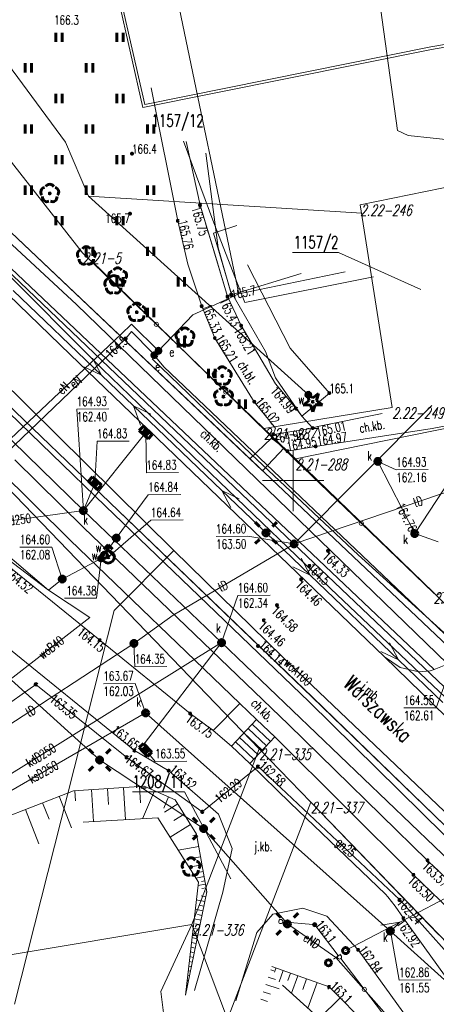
# Model space of a CAD drawing. Header units: metres. Extents: x 7582703 to 7587334, y 6019078 to 6022350.
# Tile 35 of 88: x 7584928 to 7584962, y 6020057 to 6020138. Entities that reach past the tile are written whole.
import ezdxf
from ezdxf.enums import TextEntityAlignment as Align

# ---------------------------------------------------------------- set-up
doc = ezdxf.new("R2010")
doc.units = ezdxf.units.M
doc.header["$MEASUREMENT"] = 0
doc.linetypes.add('EGDE', pattern=[0])
doc.layers.get('0').update_dxf_attribs({"color": 250, "linetype": 'CONTINUOUS', "lineweight": 100})
doc.layers.add('Dzialki', color=7, linetype='EGDE', lineweight=60)
doc.styles.get("Standard").update_dxf_attribs({"font": 'Simplex.SHX', "width": 0.75})

# ---------------------------------------------------------------- blocks, each defined once
blk = doc.blocks.new('1_OTRN')
at = {"linetype": 'Continuous'}
blk.add_circle((0, 0), 0.045, dxfattribs=at)
blk = doc.blocks.new('1_OTRS')
at = {"linetype": 'Continuous'}
blk.add_circle((0, 0), 0.045, dxfattribs=at)
blk = doc.blocks.new('1_OTZT')
at = {"linetype": 'Continuous'}
for p, q in [((-0.2625, -0.375), (-0.2625, 0.375)), ((0.2625, -0.375), (0.2625, 0.375))]:
    blk.add_line(p, q, dxfattribs=at)
blk = doc.blocks.new('1_OTZL')
at = {"linetype": 'Continuous'}
blk.add_circle((0, 0), 0.045, dxfattribs=at)
for centre, start, end in [((-0.357, 0.116), 102.14447, 221.86002), ((0, 0.375), 30.14012, 149.85988), ((0.357, 0.116), 318.13998, 77.85553), ((-0.22, -0.303), 174.14818, 293.85423), ((0.22, -0.303), 246.14577, 5.85182)]:
    blk.add_arc(centre, 0.375, start, end, dxfattribs=at)
blk = doc.blocks.new('1_OTZG')
at = {"linetype": 'Continuous'}
for p, q in [((-0.78225, -0.26495), (-0.3012, 0.09375)), ((-0.3012, 0.09375), (-0.4937, 0.6621)), ((-0.4937, 0.6621), (-0.0039, 0.31545)), ((-0.0039, 0.31545), (0.4771, 0.67415)), ((0.4771, 0.67415), (0.2988, 0.1012)), ((0.2988, 0.1012), (0.7886, -0.24545)), ((-0.18225, -0.2575), (-0.78225, -0.26495)), ((0.01025, -0.82585), (-0.18225, -0.2575)), ((0.1886, -0.2529), (0.01025, -0.82585)), ((0.7886, -0.24545), (0.1886, -0.2529))]:
    blk.add_line(p, q, dxfattribs=at)
blk.add_circle((0, 0), 0.045, dxfattribs=at)
blk = doc.blocks.new('4_SUEO_W')
at = {"linetype": 'Continuous'}
for p, q in [((-0.53035, 0.53035), (-0.8839, 0.8839)), ((0.53035, 0.53035), (0.8839, 0.8839)), ((-0.53035, -0.53035), (-0.8839, -0.8839)), ((0.53035, -0.53035), (0.8839, -0.8839))]:
    blk.add_line(p, q, dxfattribs=at)
blk.add_circle((0, 0), 0.025, dxfattribs=at)
blk = doc.blocks.new('4_SUPP')
at = {"linetype": 'Continuous'}
blk.add_circle((0, 0), 0.25, dxfattribs=at)
blk = doc.blocks.new('4_SUEU')
at = {"linetype": 'Continuous'}
for radius in [0.2, 0.175, 0.15, 0.125, 0.1, 0.075, 0.05, 0.025, 0.00715]:
    blk.add_circle((0, 0), radius, dxfattribs=at)
blk = doc.blocks.new('4_SUPS')
at = {"linetype": 'Continuous'}
blk.add_circle((0, 0), 0.0625, dxfattribs=at)
blk = doc.blocks.new('4_SUKK')
at = {"linetype": 'Continuous'}
for p, q in [((-0.5, -0.25), (-0.5, 0.25)), ((-0.5, 0.25), (0.5, 0.25)), ((-0.175, 0.25), (-0.175, -0.25)), ((0.175, 0.25), (0.175, -0.25)), ((0.5, 0.25), (0.5, -0.25)), ((0.5, -0.25), (-0.5, -0.25))]:
    blk.add_line(p, q, dxfattribs=at)
blk = doc.blocks.new('4_SUKS')
at = {"linetype": 'Continuous'}
blk.add_circle((0, 0), 0.25, dxfattribs=at)
blk = doc.blocks.new('4_SUPK')
at = {"linetype": 'Continuous'}
blk.add_circle((0, 0), 0.25, dxfattribs=at)
blk = doc.blocks.new('4_SUPW')
at = {"linetype": 'Continuous'}
blk.add_circle((0, 0), 0.25, dxfattribs=at)
blk = doc.blocks.new('4_SUWH')
at = {"linetype": 'Continuous'}
for p, q in [((0, 1), (-0.35355, 0.64645)), ((0, 1), (0.35355, 0.64645)), ((0, 0.5), (0, 1))]:
    blk.add_line(p, q, dxfattribs=at)
blk.add_circle((0, 0), 0.5, dxfattribs=at)
blk = doc.blocks.new('4_SUWW')
at = {"linetype": 'Continuous'}
for radius in [0.2, 0.175, 0.15, 0.125, 0.1, 0.075, 0.05, 0.025, 0.00715]:
    blk.add_circle((0, 0), radius, dxfattribs=at)

msp = doc.modelspace()

# ---------------------------------------------------------------- linework, layer by layer
at = {"layer": 'Dzialki', "lineweight": 9}
for p, q in [((7584945.307, 6020223.676), (7584958.519, 6020128.64)), ((7584903.7, 6020155.64), (7584932.78, 6020118.64)), ((7584903.7, 6020155.64), (7584932.78, 6020118.64)), ((7584919.962, 6020143.173), (7584931.376, 6020127.68)), ((7584937.879, 6020130.766), (7584935.194, 6020142.458)), ((7584937.711, 6020130.515), (7584935.076, 6020142.207)), ((7584945.551, 6020115.29), (7584940.568, 6020139.216)), ((7584970.257, 6020136.99), (7584961.247, 6020135.475)), ((7584970.148, 6020136.779), (7584961.298, 6020135.265)), ((7584932.278, 6020114.394), (7584908.109, 6020136.767)), ((7584961.298, 6020135.265), (7584937.711, 6020130.515)), ((7584961.247, 6020135.475), (7584937.879, 6020130.766)), ((7584910.547, 6020132.546), (7584950.003, 6020094.894)), ((7584938.39, 6020132.11), (7584940.57, 6020121.25)), ((7584938.39, 6020132.11), (7584940.57, 6020121.25)), ((7584932.85, 6020097.547), (7584898.258, 6020131.405)), ((7584962.697, 6020086.403), (7584916.662, 6020130.031)), ((7584946.459, 6020101.792), (7584916.662, 6020130.031)), ((7584915.177, 6020128.504), (7584961.521, 6020084.559)), ((7584958.519, 6020128.64), (7584959.403, 6020128.238)), ((7584959.403, 6020128.238), (7584973.971, 6020126.677)), ((7584931.376, 6020127.68), (7584933.269, 6020123.257)), ((7584943.506, 6020121.093), (7584941.024, 6020127.767)), ((7584942.38, 6020122.53), (7584941.24, 6020127.74)), ((7584914.89, 6020126.644), (7584931.762, 6020110.316)), ((7584931.76, 6020110.32), (7584914.89, 6020126.64)), ((7584942.848, 6020126.781), (7584943.874, 6020119.028)), ((7584955.47, 6020122.56), (7584972.02, 6020125.93)), ((7584955.47, 6020122.56), (7584972.02, 6020125.93)), ((7584933.269, 6020123.257), (7584955.61, 6020121.879)), ((7584933.269, 6020123.257), (7584951.236, 6020107.025)), ((7584904.47, 6020122.42), (7584947.22, 6020078.08)), ((7584947.22, 6020078.08), (7584904.47, 6020122.42)), ((7584934.415, 6020109.127), (7584920.823, 6020122.74)), ((7584943.5, 6020118.81), (7584942.38, 6020122.53)), ((7584942.38, 6020122.53), (7584944.62, 6020115.06)), ((7584958.08, 6020105.97), (7584955.47, 6020122.56)), ((7584958.08, 6020105.97), (7584955.47, 6020122.56)), ((7584940.57, 6020121.25), (7584941.39, 6020117.71)), ((7584940.57, 6020121.25), (7584941.39, 6020117.71)), ((7584945.4, 6020120.87), (7584943.47, 6020120.23)), ((7584946.032, 6020114.565), (7584943.506, 6020121.093)), ((7584943.47, 6020120.23), (7584944.87, 6020115.51)), ((7584932.78, 6020118.64), (7584947.61, 6020104.27)), ((7584932.78, 6020118.64), (7584947.61, 6020104.27)), ((7584944.62, 6020115.06), (7584943.5, 6020118.81)), ((7584943.874, 6020119.028), (7584944.942, 6020115.196)), ((7584949.928, 6020118.663), (7584953.692, 6020118.663)), ((7584960.44, 6020115.637), (7584953.692, 6020118.663)), ((7584933.447, 6020118.031), (7584938.812, 6020112.789)), ((7584941.39, 6020117.71), (7584942.52, 6020114.27)), ((7584941.39, 6020117.71), (7584942.52, 6020114.27)), ((7584949.74, 6020110.83), (7584946.25, 6020117.64)), ((7584931.783, 6020095.132), (7584909.81, 6020116.777)), ((7584944.942, 6020115.196), (7584950.64, 6020116.927)), ((7584954.248, 6020117.073), (7584945.551, 6020115.29)), ((7584956.562, 6020116.672), (7584946.032, 6020114.565)), ((7584915.85, 6020116.6), (7584935.006, 6020098.215)), ((7584915.85, 6020116.6), (7584935.006, 6020098.215)), ((7584915.85, 6020116.6), (7584935.01, 6020098.22)), ((7584934.319, 6020108.622), (7584927.098, 6020115.54)), ((7584941.794, 6020113.553), (7584945.551, 6020115.29)), ((7584945.74, 6020112.68), (7584944.62, 6020115.06)), ((7584944.87, 6020115.51), (7584947.72, 6020110.56)), ((7584934.656, 6020097.925), (7584917.71, 6020114.317)), ((7584969.45, 6020078.38), (7584932.278, 6020114.394)), ((7584942.52, 6020114.27), (7584943.6, 6020111.66)), ((7584942.52, 6020114.27), (7584943.6, 6020111.66)), ((7584938.985, 6020110.622), (7584941.794, 6020113.553)), ((7584935.945, 6020111.97), (7584936.769, 6020112.786)), ((7584936.769, 6020112.786), (7584938.985, 6020110.622)), ((7584938.812, 6020112.789), (7584944.485, 6020107.245)), ((7584948.56, 6020107.93), (7584945.74, 6020112.68)), ((7584924.73, 6020101.388), (7584935.945, 6020111.97)), ((7584924.73, 6020101.388), (7584935.945, 6020111.97)), ((7584936.783, 6020112.196), (7584936.297, 6020111.603)), ((7584938.475, 6020110.489), (7584936.783, 6020112.196)), ((7584936.297, 6020111.603), (7584925.143, 6020100.921)), ((7584925.143, 6020100.921), (7584936.297, 6020111.603)), ((7584943.6, 6020111.66), (7584946.82, 6020106.45)), ((7584943.6, 6020111.66), (7584946.82, 6020106.45)), ((7584940.233, 6020094.291), (7584923.413, 6020110.905)), ((7584957.46, 6020085.6), (7584931.76, 6020110.32)), ((7584931.762, 6020110.316), (7584957.459, 6020085.603)), ((7584938.647, 6020110.26), (7584938.475, 6020110.489)), ((7584939.434, 6020109.302), (7584938.647, 6020110.26)), ((7584947.72, 6020110.56), (7584948.54, 6020108.42)), ((7584952.95, 6020107.16), (7584949.74, 6020110.83)), ((7584934.319, 6020108.622), (7584933.582, 6020110.021)), ((7584938.475, 6020109.948), (7584946.589, 6020102.127)), ((7584932.89, 6020109.299), (7584934.319, 6020108.622)), ((7584936.944, 6020106.107), (7584934.319, 6020108.622)), ((7584943.963, 6020099.907), (7584934.415, 6020109.127)), ((7584964.972, 6020084.968), (7584939.434, 6020109.302)), ((7584948.54, 6020108.42), (7584950.71, 6020105.28)), ((7584950.24, 6020105.89), (7584948.56, 6020107.93)), ((7584948.56, 6020107.93), (7584950.24, 6020105.89)), ((7584944.485, 6020107.245), (7584950.158, 6020101.701)), ((7584950.71, 6020105.28), (7584952.95, 6020107.16)), ((7584946.82, 6020106.45), (7584948.54, 6020104.28)), ((7584946.82, 6020106.45), (7584948.54, 6020104.28)), ((7584975.02, 6020106.85), (7584950.18, 6020101.77)), ((7584975.02, 6020106.85), (7584950.18, 6020101.77)), ((7584961.349, 6020104.265), (7584973.315, 6020106.58)), ((7584932.307, 6020105.845), (7584934.94, 6020105.864)), ((7584932.85, 6020097.547), (7584932.307, 6020105.845)), ((7584944.165, 6020099.189), (7584936.944, 6020106.107)), ((7584937.508, 6020104.528), (7584936.944, 6020106.107)), ((7584936.944, 6020106.107), (7584938.373, 6020105.431)), ((7584947.61, 6020104.27), (7584958.08, 6020105.97)), ((7584947.61, 6020104.27), (7584958.08, 6020105.97)), ((7584961.338, 6020106.142), (7584950.071, 6020094.828)), ((7584950.71, 6020105.28), (7584950.24, 6020105.89)), ((7584951.98, 6020104.42), (7584957.278, 6020105.503)), ((7584959.93, 6020095.674), (7584966.799, 6020106.173)), ((7584951.59, 6020104.3), (7584950.71, 6020105.28)), ((7584937.944, 6020103.94), (7584932.85, 6020097.547)), ((7584937.944, 6020103.94), (7584937.996, 6020100.648)), ((7584950.18, 6020101.77), (7584947.61, 6020104.27)), ((7584947.61, 6020104.27), (7584950.18, 6020101.77)), ((7584948.54, 6020104.28), (7584948.348, 6020103.755)), ((7584948.54, 6020104.28), (7584948.348, 6020103.755)), ((7584948.348, 6020103.755), (7584948.86, 6020103.86)), ((7584948.86, 6020103.86), (7584951.59, 6020104.3)), ((7584951.59, 6020104.3), (7584951.98, 6020104.42)), ((7584951.83, 6020102.8), (7584961.349, 6020104.265)), ((7584933.792, 6020099.796), (7584933.965, 6020103.219)), ((7584933.965, 6020103.219), (7584936.597, 6020103.238)), ((7584946.459, 6020101.792), (7584948.22, 6020103.48)), ((7584948.22, 6020103.48), (7584946.459, 6020101.792)), ((7584948.23, 6020103.73), (7584948.22, 6020103.48)), ((7584948.23, 6020103.73), (7584948.22, 6020103.48)), ((7584948.22, 6020103.48), (7584949.27, 6020102.67)), ((7584948.22, 6020103.48), (7584948.724, 6020103.092)), ((7584948.348, 6020103.755), (7584948.23, 6020103.73)), ((7584948.348, 6020103.755), (7584948.23, 6020103.73)), ((7584948.724, 6020103.092), (7584949.27, 6020102.67)), ((7584949.27, 6020102.67), (7584947.494, 6020100.811)), ((7584949.27, 6020102.67), (7584949.53, 6020102.41)), ((7584949.53, 6020102.41), (7584951.83, 6020102.8)), ((7584950, 6020097.5), (7584950, 6020102.5)), ((7584930.01, 6020091.04), (7584917.098, 6020102.036)), ((7584927.235, 6020101.697), (7584932.855, 6020096.159)), ((7584947.494, 6020100.811), (7584946.459, 6020101.792)), ((7584946.589, 6020102.127), (7584955.314, 6020093.925)), ((7584969.523, 6020101.452), (7584950.071, 6020094.828)), ((7584950.158, 6020101.701), (7584955.566, 6020096.505)), ((7584950.18, 6020101.77), (7584961.46, 6020090.84)), ((7584950.18, 6020101.77), (7584961.46, 6020090.84)), ((7584956.913, 6020101.574), (7584959.93, 6020095.674)), ((7584956.913, 6020101.574), (7584958.416, 6020100.881)), ((7584937.996, 6020100.648), (7584940.629, 6020100.667)), ((7584958.416, 6020100.881), (7584961.021, 6020100.9)), ((7584932.85, 6020097.547), (7584933.792, 6020099.796)), ((7584953.048, 6020091.192), (7584943.963, 6020099.907)), ((7584947.5, 6020100), (7584952.5, 6020100)), ((7584947.775, 6020095.73), (7584944.165, 6020099.189)), ((7584944.902, 6020097.79), (7584944.165, 6020099.189)), ((7584944.165, 6020099.189), (7584945.594, 6020098.513)), ((7584935.006, 6020098.215), (7584951.563, 6020082.302)), ((7584935.006, 6020098.215), (7584951.563, 6020082.302)), ((7584935.01, 6020098.22), (7584951.56, 6020082.3)), ((7584935.534, 6020095.303), (7584938.155, 6020098.85)), ((7584938.155, 6020098.85), (7584940.815, 6020098.869)), ((7584932.85, 6020097.547), (7584925.656, 6020096.556)), ((7584932.85, 6020097.547), (7584944.14, 6020086.753)), ((7584951.297, 6020081.92), (7584934.656, 6020097.925)), ((7584934.883, 6020093.755), (7584938.369, 6020096.766)), ((7584938.369, 6020096.766), (7584941.002, 6020096.785)), ((7584922.95, 6020096.37), (7584930.01, 6020091.04)), ((7584932.855, 6020096.159), (7584949.599, 6020080.057)), ((7584951.382, 6020092.267), (7584947.775, 6020095.73)), ((7584955.566, 6020096.505), (7584961.445, 6020090.857)), ((7584945.644, 6020081.771), (7584931.783, 6020095.132)), ((7584935.534, 6020095.303), (7584934.561, 6020093.901)), ((7584943.693, 6020095.428), (7584946.298, 6020095.447)), ((7584950.071, 6020094.828), (7584946.298, 6020095.447)), ((7584959.93, 6020095.674), (7584961.846, 6020094.982)), ((7584927.656, 6020094.568), (7584930.262, 6020094.568)), ((7584931.12, 6020091.95), (7584930.262, 6020094.568)), ((7584940.233, 6020094.291), (7584935.372, 6020089.374)), ((7584940.181, 6020088.988), (7584949.582, 6020094.533)), ((7584950.39, 6020084.343), (7584940.233, 6020094.291)), ((7584949.582, 6020094.533), (7584950.071, 6020094.828)), ((7584950.003, 6020094.894), (7584967.688, 6020078.019)), ((7584934.29, 6020093.63), (7584931.12, 6020091.95)), ((7584934.29, 6020093.63), (7584933.93, 6020090.378)), ((7584934.561, 6020093.901), (7584934.29, 6020093.63)), ((7584934.561, 6020093.901), (7584934.883, 6020093.755)), ((7584951.382, 6020092.267), (7584950.646, 6020093.666)), ((7584955.314, 6020093.925), (7584963.693, 6020086.3)), ((7584926.89, 6020092.88), (7584934.2, 6020086.95)), ((7584926.89, 6020092.88), (7584934.2, 6020086.95)), ((7584949.953, 6020092.945), (7584951.382, 6020092.267)), ((7584961.678, 6020090.625), (7584967.347, 6020092.738)), ((7584931.12, 6020091.95), (7584930.01, 6020091.04)), ((7584958.594, 6020085.34), (7584951.382, 6020092.267)), ((7584933.37, 6020088.82), (7584930.01, 6020091.04)), ((7584970.6, 6020074.516), (7584953.048, 6020091.192)), ((7584921.36, 6020090.66), (7584937.03, 6020077.92)), ((7584931.298, 6020090.378), (7584933.93, 6020090.378)), ((7584944.14, 6020086.753), (7584945.473, 6020090.606)), ((7584945.473, 6020090.606), (7584948.105, 6020090.625)), ((7584961.445, 6020090.857), (7584961.678, 6020090.625)), ((7584961.46, 6020090.84), (7584965.01, 6020087.32)), ((7584961.46, 6020090.84), (7584965.01, 6020087.32)), ((7584922.2, 6020089.96), (7584937.03, 6020077.92)), ((7584935.372, 6020089.374), (7584927.218, 6020057.182)), ((7584923.16, 6020080.87), (7584933.37, 6020088.82)), ((7584936.981, 6020086.689), (7584940.181, 6020088.988)), ((7584934.2, 6020086.95), (7584941.57, 6020080.96)), ((7584934.2, 6020086.95), (7584941.57, 6020080.96)), ((7584963.766, 6020087.179), (7584961.681, 6020081.427)), ((7584924.37, 6020074.43), (7584944.14, 6020086.753)), ((7584925.02, 6020078.86), (7584936.981, 6020086.689)), ((7584936.981, 6020086.689), (7584937.049, 6020084.785)), ((7584937.748, 6020078.361), (7584944.14, 6020086.753)), ((7584944.14, 6020086.753), (7584969.249, 6020062.668)), ((7584958.594, 6020085.34), (7584957.858, 6020086.74)), ((7584957.166, 6020086.018), (7584958.594, 6020085.34)), ((7584957.459, 6020085.603), (7584968.339, 6020074.967)), ((7584958.736, 6020084.72), (7584957.459, 6020085.603)), ((7584958.736, 6020084.72), (7584957.459, 6020085.603)), ((7584968.34, 6020074.97), (7584957.46, 6020085.6)), ((7584962.226, 6020081.851), (7584958.594, 6020085.34)), ((7584937.049, 6020084.785), (7584939.682, 6020084.804)), ((7584960.277, 6020084.363), (7584958.736, 6020084.72)), ((7584960.277, 6020084.363), (7584958.736, 6020084.72)), ((7584961.185, 6020084.45), (7584960.277, 6020084.363)), ((7584961.185, 6020084.45), (7584960.277, 6020084.363)), ((7584934.172, 6020077.157), (7584926.67, 6020083.96)), ((7584968.711, 6020066.862), (7584950.39, 6020084.343)), ((7584928.97, 6020083.34), (7584924.055, 6020079.87)), ((7584936.39, 6020077.37), (7584928.97, 6020083.34)), ((7584934.487, 6020083.396), (7584937.093, 6020083.414)), ((7584937.938, 6020081.008), (7584937.093, 6020083.414)), ((7584951.56, 6020082.3), (7584962.41, 6020071.78)), ((7584951.563, 6020082.302), (7584962.408, 6020071.781)), ((7584951.563, 6020082.302), (7584962.408, 6020071.781)), ((7584945.644, 6020081.771), (7584943.463, 6020079.567)), ((7584947.006, 6020080.47), (7584945.644, 6020081.771)), ((7584951.297, 6020081.92), (7584962.342, 6020071.041)), ((7584959.048, 6020081.408), (7584961.681, 6020081.427)), ((7584937.938, 6020081.008), (7584922, 6020071.81)), ((7584957.936, 6020063.168), (7584937.938, 6020081.008)), ((7584941.57, 6020080.96), (7584943.463, 6020079.567)), ((7584941.57, 6020080.96), (7584943.463, 6020079.567)), ((7584944.949, 6020078.287), (7584946.993, 6020080.453)), ((7584946.993, 6020080.453), (7584944.949, 6020078.287)), ((7584946.993, 6020080.453), (7584947.006, 6020080.47)), ((7584948.492, 6020079.037), (7584946.993, 6020080.453)), ((7584948.54, 6020078.993), (7584947.006, 6020080.47)), ((7584947.806, 6020078.31), (7584946.307, 6020079.725)), ((7584948.149, 6020078.674), (7584946.65, 6020080.089)), ((7584960.982, 6020068.947), (7584949.599, 6020080.057)), ((7584943.463, 6020079.567), (7584944.949, 6020078.287)), ((7584943.463, 6020079.567), (7584944.949, 6020078.287)), ((7584943.463, 6020079.567), (7584944.949, 6020078.287)), ((7584947.12, 6020077.583), (7584945.62, 6020078.998)), ((7584947.463, 6020077.946), (7584945.963, 6020079.362)), ((7584946.448, 6020076.871), (7584948.492, 6020079.037)), ((7584959.815, 6020067.765), (7584948.54, 6020078.993)), ((7584947.22, 6020078.08), (7584941.71, 6020063.7)), ((7584944.949, 6020078.287), (7584946.448, 6020076.871)), ((7584944.949, 6020078.287), (7584946.448, 6020076.871)), ((7584944.949, 6020078.287), (7584946.448, 6020076.871)), ((7584946.776, 6020077.219), (7584945.277, 6020078.635)), ((7584951.44, 6020073.71), (7584947.22, 6020078.08)), ((7584951.44, 6020073.71), (7584947.22, 6020078.08)), ((7584942.57, 6020072.92), (7584936.39, 6020077.37)), ((7584937.03, 6020077.92), (7584939.82, 6020076.28)), ((7584937.03, 6020077.92), (7584939.82, 6020076.28)), ((7584937.929, 6020077.978), (7584938.71, 6020077.043)), ((7584934.172, 6020077.157), (7584942.671, 6020071.549)), ((7584938.71, 6020077.043), (7584941.316, 6020077.062)), ((7584947.12, 6020076.61), (7584942.57, 6020072.92)), ((7584942.57, 6020072.92), (7584947.12, 6020076.61)), ((7584946.448, 6020076.871), (7584949.744, 6020073.663)), ((7584946.448, 6020076.871), (7584949.744, 6020073.663)), ((7584958.7, 6020065.71), (7584947.12, 6020076.61)), ((7584939.82, 6020076.28), (7584943.883, 6020072.725)), ((7584939.82, 6020076.28), (7584943.883, 6020072.725)), ((7584932.036, 6020074.637), (7584937.808, 6020075.003)), ((7584934.807, 6020074.813), (7584934.89, 6020073.505)), ((7584936.115, 6020074.895), (7584936.281, 6020072.267)), ((7584937.429, 6020074.979), (7584937.513, 6020073.66)), ((7584937.808, 6020075.003), (7584940.357, 6020073.906)), ((7584923.28, 6020071.24), (7584932.036, 6020074.637)), ((7584930.867, 6020074.183), (7584931.866, 6020071.607)), ((7584932.163, 6020074.645), (7584932.215, 6020073.821)), ((7584933.505, 6020074.73), (7584933.67, 6020072.126)), ((7584936.851, 6020074.549), (7584941.121, 6020074.549)), ((7584938.673, 6020074.63), (7584937.689, 6020072.343)), ((7584939.817, 6020074.138), (7584939.425, 6020073.228)), ((7584944.903, 6020067.448), (7584941.121, 6020074.549)), ((7584929.518, 6020073.66), (7584930.042, 6020072.312)), ((7584940.568, 6020073.562), (7584939.483, 6020072.897)), ((7584940.357, 6020073.906), (7584942.086, 6020071.086)), ((7584951.44, 6020073.71), (7584944.63, 6020055.97)), ((7584949.744, 6020073.663), (7584957.533, 6020066.182)), ((7584949.744, 6020073.663), (7584957.533, 6020066.182)), ((7584971.36, 6020053.05), (7584951.44, 6020073.71)), ((7584961.91, 6020062.85), (7584951.44, 6020073.71)), ((7584928.107, 6020073.113), (7584929.202, 6020070.29)), ((7584938.947, 6020072.411), (7584932.823, 6020072.081)), ((7584942.244, 6020067.168), (7584938.947, 6020072.411)), ((7584941.086, 6020072.717), (7584940.245, 6020072.201)), ((7584943.883, 6020072.725), (7584945.021, 6020069.928)), ((7584943.883, 6020072.725), (7584945.021, 6020069.928)), ((7584941.602, 6020071.876), (7584939.929, 6020070.85)), ((7584942.096, 6020071.032), (7584941.807, 6020070.98)), ((7584942.086, 6020071.086), (7584942.945, 6020066.363)), ((7584942.671, 6020071.549), (7584949.521, 6020063.752)), ((7584942.271, 6020070.07), (7584940.609, 6020069.767)), ((7584942.422, 6020069.239), (7584941.758, 6020069.118)), ((7584945.021, 6020069.928), (7584944.246, 6020066.332)), ((7584945.021, 6020069.928), (7584944.246, 6020066.332)), ((7584942.543, 6020068.575), (7584941.481, 6020068.381)), ((7584958.707, 6020063.903), (7584968.622, 6020069.129)), ((7584969.013, 6020061.167), (7584960.982, 6020068.947)), ((7584942.717, 6020067.619), (7584942.038, 6020067.495)), ((7584942.64, 6020068.043), (7584942.215, 6020067.966)), ((7584968.046, 6020059.831), (7584959.815, 6020067.765)), ((7584941.189, 6020057.922), (7584942.244, 6020067.168)), ((7584942.828, 6020067.008), (7584942.213, 6020066.896)), ((7584942.779, 6020067.279), (7584942.507, 6020067.23)), ((7584942.945, 6020066.363), (7584941.189, 6020057.922)), ((7584944.246, 6020066.332), (7584941.92, 6020058.311)), ((7584944.246, 6020066.332), (7584941.92, 6020058.311)), ((7584942.863, 6020065.965), (7584942.482, 6020066.044)), ((7584942.884, 6020066.7), (7584942.53, 6020066.635)), ((7584942.942, 6020066.346), (7584942.852, 6020066.364)), ((7584957.533, 6020066.182), (7584957.73, 6020065.954)), ((7584957.533, 6020066.182), (7584957.73, 6020065.954)), ((7584957.73, 6020065.954), (7584958.34, 6020065.203)), ((7584957.73, 6020065.954), (7584958.34, 6020065.203)), ((7584942.783, 6020065.584), (7584942.08, 6020065.73)), ((7584942.704, 6020065.203), (7584942.323, 6020065.282)), ((7584958.34, 6020065.203), (7584959.01, 6020064.22)), ((7584958.34, 6020065.203), (7584959.01, 6020064.22)), ((7584970.6, 6020052.42), (7584958.7, 6020065.71)), ((7584942.625, 6020064.822), (7584941.991, 6020064.954)), ((7584942.546, 6020064.441), (7584942.165, 6020064.521)), ((7584947.016, 6020063.037), (7584948.341, 6020064.549)), ((7584947.016, 6020063.037), (7584948.341, 6020064.549)), ((7584948.341, 6020064.549), (7584950.79, 6020065.024)), ((7584948.341, 6020064.549), (7584950.79, 6020065.024)), ((7584950.79, 6020065.024), (7584952.737, 6020064.383)), ((7584950.79, 6020065.024), (7584952.737, 6020064.383)), ((7584952.737, 6020064.383), (7584955.303, 6020061.63)), ((7584952.737, 6020064.383), (7584955.303, 6020061.63)), ((7584941.71, 6020063.7), (7584906, 6020057.75)), ((7584906, 6020057.75), (7584941.71, 6020063.7)), ((7584939.18, 6020058.21), (7584941.71, 6020063.7)), ((7584941.71, 6020063.7), (7584944.63, 6020055.97)), ((7584941.71, 6020063.7), (7584944.63, 6020055.97)), ((7584942.466, 6020064.061), (7584941.903, 6020064.178)), ((7584942.387, 6020063.68), (7584942.006, 6020063.759)), ((7584949.115, 6020063.928), (7584951.608, 6020063.703)), ((7584949.521, 6020063.752), (7584953.491, 6020061.004)), ((7584951.853, 6020063.555), (7584953.684, 6020061.17)), ((7584954.284, 6020061.571), (7584958.707, 6020063.903)), ((7584957.147, 6020063.645), (7584958.707, 6020063.903)), ((7584958.707, 6020063.903), (7584957.613, 6020062.761)), ((7584959.01, 6020064.22), (7584965.103, 6020055.724)), ((7584959.01, 6020064.22), (7584965.103, 6020055.724)), ((7584942.308, 6020063.299), (7584941.814, 6020063.402)), ((7584942.229, 6020062.918), (7584941.848, 6020062.997)), ((7584945.32, 6020057.47), (7584947.016, 6020063.037)), ((7584945.32, 6020057.47), (7584947.016, 6020063.037)), ((7584975.76, 6020047.01), (7584957.936, 6020063.168)), ((7584957.936, 6020063.168), (7584958.66, 6020059.148)), ((7584942.07, 6020062.157), (7584941.689, 6020062.236)), ((7584942.15, 6020062.537), (7584941.726, 6020062.626)), ((7584941.912, 6020061.395), (7584941.593, 6020061.461)), ((7584941.991, 6020061.776), (7584941.637, 6020061.849)), ((7584953.694, 6020061.149), (7584953.288, 6020060.858)), ((7584953.877, 6020061.28), (7584953.471, 6020060.989)), ((7584955.303, 6020061.63), (7584961.056, 6020053.646)), ((7584955.303, 6020061.63), (7584961.056, 6020053.646)), ((7584941.674, 6020060.252), (7584941.46, 6020060.297)), ((7584941.753, 6020060.633), (7584941.504, 6020060.685)), ((7584941.833, 6020061.014), (7584941.549, 6020061.073)), ((7584953.491, 6020061.004), (7584960.808, 6020052.7)), ((7584953.881, 6020060.913), (7584955.711, 6020058.527)), ((7584941.516, 6020059.491), (7584941.372, 6020059.521)), ((7584941.595, 6020059.872), (7584941.416, 6020059.909)), ((7584948.16, 6020059.994), (7584948.422, 6020059.905)), ((7584952.94, 6020058.6), (7584948.25, 6020060.26)), ((7584948.582, 6020060.143), (7584948.466, 6020059.815)), ((7584949.178, 6020059.932), (7584948.854, 6020059.016)), ((7584949.774, 6020059.72), (7584949.565, 6020059.129)), ((7584950.366, 6020059.511), (7584949.86, 6020058.082)), ((7584941.357, 6020058.729), (7584941.283, 6020058.745)), ((7584941.436, 6020059.11), (7584941.327, 6020059.133)), ((7584947.753, 6020058.796), (7584948.838, 6020058.428)), ((7584947.956, 6020059.395), (7584948.555, 6020059.192)), ((7584949.13, 6020058.74), (7584961.61, 6020047.49)), ((7584951.081, 6020059.258), (7584950.775, 6020058.395)), ((7584951.944, 6020058.953), (7584951.206, 6020056.869)), ((7584958.66, 6020059.148), (7584961.238, 6020059.166)), ((7584941.38, 6020040.02), (7584939.18, 6020058.21)), ((7584941.199, 6020057.968), (7584941.195, 6020057.968)), ((7584941.278, 6020058.348), (7584941.239, 6020058.357)), ((7584947.55, 6020058.197), (7584948.149, 6020057.994)), ((7584952.974, 6020058.566), (7584952.824, 6020058.416)), ((7584961.23, 6020050.24), (7584952.94, 6020058.6)), ((7584955.908, 6020058.271), (7584957.738, 6020055.885)), ((7584947.347, 6020057.598), (7584947.889, 6020057.414)), ((7584953.826, 6020057.706), (7584952.136, 6020056.03))]:
    msp.add_line(p, q, dxfattribs=at)
for centre in [(7584938.812, 6020112.789), (7584944.485, 6020107.245), (7584955.566, 6020096.505), (7584948.98, 6020063.94), (7584951.75, 6020063.69), (7584951.75, 6020063.69), (7584953.782, 6020061.041), (7584955.81, 6020058.399)]:
    msp.add_circle(centre, 0.17, dxfattribs=at)
for centre, radius, start, end in [((7584958.019, 6020094.782), 10.806, 288.91022, 301.171), ((7584958.021, 6020094.777), 10.801, 288.90723, 301.17399), ((7584958.019, 6020094.782), 10.806, 288.91022, 301.171), ((7584957.988, 6020094.879), 10.908, 287.04655, 288.8979), ((7584957.915, 6020095.103), 11.143, 287.06608, 288.87838)]:
    msp.add_arc(centre, radius, start, end, dxfattribs=at)
msp.add_point((7584948.492, 6020079.037), dxfattribs=at)

# ---------------------------------------------------------------- block references
for name, p in [('1_OTZT', (7584930.848, 6020136.255)), ('1_OTZT', (7584935.848, 6020136.255)), ('1_OTZT', (7584928.348, 6020133.755)), ('1_OTZT', (7584933.348, 6020133.755)), ('1_OTZT', (7584930.848, 6020131.255)), ('1_OTZT', (7584935.848, 6020131.255)), ('1_OTZT', (7584928.348, 6020128.755)), ('1_OTZT', (7584933.348, 6020128.755)), ('1_OTZT', (7584938.348, 6020128.755)), ('1_OTZT', (7584930.848, 6020126.255)), ('1_OTZT', (7584935.848, 6020126.255)), ('1_OTZT', (7584928.348, 6020123.755)), ('1_OTZL', (7584930.101, 6020123.489)), ('1_OTZT', (7584933.348, 6020123.755)), ('1_OTZT', (7584938.348, 6020123.755)), ('1_OTRS', (7584942.38, 6020122.53)), ('1_OTZT', (7584930.848, 6020121.255)), ('1_OTZT', (7584935.848, 6020121.255)), ('1_OTRN', (7584936.66, 6020121.83)), ('1_OTRS', (7584940.57, 6020121.25)), ('1_OTZL', (7584933.09, 6020118.39)), ('1_OTZT', (7584933.348, 6020118.755)), ('1_OTZT', (7584938.348, 6020118.755)), ('1_OTZL', (7584935.33, 6020116.02)), ('1_OTZL', (7584935.65, 6020116.66)), ('1_OTZT', (7584935.848, 6020116.255)), ('1_OTZT', (7584940.848, 6020116.255)), ('1_OTRS', (7584944.62, 6020115.06)), ('4_SUPS', (7584944.942, 6020115.196)), ('1_OTZL', (7584937.21, 6020113.77)), ('1_OTRS', (7584942.52, 6020114.27)), ('1_OTZT', (7584938.348, 6020113.755)), ('1_OTRS', (7584945.74, 6020112.68)), ('1_OTZL', (7584941.15, 6020111.74)), ('4_SUPS', (7584936.297, 6020111.603)), ('1_OTZT', (7584940.848, 6020111.255)), ('1_OTRS', (7584943.6, 6020111.66)), ('4_SUEU', (7584938.647, 6020110.26)), ('4_SUEU', (7584938.985, 6020110.622)), ('1_OTZT', (7584943.348, 6020108.755)), ('1_OTZL', (7584944.2, 6020108.56)), ('1_OTZL', (7584944.3, 6020106.87)), ('1_OTZG', (7584951.6, 6020106.45)), ('4_SUWW', (7584951.236, 6020107.025)), ('4_SUPS', (7584951.236, 6020107.025)), ('1_OTRN', (7584952.95, 6020107.16)), ('1_OTZT', (7584945.848, 6020106.255)), ('1_OTRS', (7584946.82, 6020106.45)), ('1_OTRS', (7584950.24, 6020105.89)), ('4_SUPS', (7584937.944, 6020103.94)), ('1_OTRS', (7584948.36, 6020103.79)), ('1_OTRS', (7584951.59, 6020104.3)), ('1_OTRS', (7584949.53, 6020102.41)), ('1_OTRS', (7584951.83, 6020102.8)), ('4_SUKS', (7584956.913, 6020101.574)), ('4_SUPS', (7584956.913, 6020101.574)), ('4_SUPS', (7584933.792, 6020099.796)), ('4_SUKS', (7584932.85, 6020097.547)), ('4_SUPS', (7584932.85, 6020097.547)), ('4_SUEO_W', (7584947.775, 6020095.73)), ('4_SUPP', (7584947.775, 6020095.73)), ('4_SUPP', (7584947.775, 6020095.73)), ('4_SUKS', (7584959.93, 6020095.674)), ('4_SUPS', (7584959.816, 6020095.898)), ('4_SUPS', (7584959.93, 6020095.674)), ('4_SUPK', (7584935.534, 6020095.303)), ('4_SUPS', (7584935.534, 6020095.303)), ('4_SUPK', (7584950.071, 6020094.828)), ('4_SUWH', (7584934.883, 6020093.755)), ('4_SUPS', (7584950.071, 6020094.828)), ('4_SUWW', (7584934.29, 6020093.63)), ('4_SUPS', (7584934.29, 6020093.63)), ('4_SUPS', (7584934.883, 6020093.755)), ('4_SUPK', (7584931.12, 6020091.95)), ('4_SUPS', (7584931.12, 6020091.95)), ('1_OTRS', (7584934.2, 6020086.95)), ('4_SUPK', (7584936.981, 6020086.689)), ('4_SUKS', (7584944.14, 6020086.753)), ('4_SUPS', (7584936.981, 6020086.689)), ('4_SUPS', (7584944.14, 6020086.753)), ('4_SUPS', (7584928.97, 6020083.34)), ('4_SUKS', (7584937.938, 6020081.008)), ('4_SUPS', (7584937.938, 6020081.008)), ('1_OTRS', (7584941.57, 6020080.96)), ('4_SUEO_W', (7584934.172, 6020077.157)), ('4_SUPS', (7584937.929, 6020077.978)), ('4_SUPP', (7584934.172, 6020077.157)), ('4_SUPP', (7584934.172, 6020077.157)), ('4_SUPS', (7584936.39, 6020077.37)), ('1_OTRS', (7584937.03, 6020077.92)), ('4_SUPS', (7584947.12, 6020076.61)), ('1_OTRS', (7584939.82, 6020076.28)), ('4_SUEO_W', (7584942.671, 6020071.549)), ('4_SUPS', (7584942.57, 6020072.92)), ('4_SUPP', (7584942.671, 6020071.549)), ('4_SUPP', (7584942.671, 6020071.549)), ('1_OTZL', (7584941.652, 6020068.404)), ('1_OTRS', (7584960.98, 6020068.95)), ('1_OTRS', (7584959.82, 6020067.76)), ('4_SUPS', (7584958.7, 6020065.71)), ('4_SUEO_W', (7584949.521, 6020063.752)), ('4_SUPP', (7584949.521, 6020063.752)), ('4_SUPP', (7584949.521, 6020063.752)), ('1_OTRN', (7584951.75, 6020063.69)), ('1_OTRS', (7584959.01, 6020064.22)), ('4_SUKS', (7584957.936, 6020063.168)), ('4_SUPS', (7584957.936, 6020063.168)), ('4_SUPP', (7584954.284, 6020061.571)), ('1_OTRS', (7584955.3, 6020061.63)), ('4_SUPP', (7584952.881, 6020060.567)), ('1_OTRN', (7584952.94, 6020058.6))]:
    msp.add_blockref(name, p, dxfattribs=at)
for name, p, rotation in [('1_OTRN', (7584936.824, 6020126.743), 0.4138721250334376), ('4_SUKK', (7584937.944, 6020103.94), 316.1211777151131), ('4_SUKK', (7584933.792, 6020099.796), 316.6592224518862), ('4_SUPW', (7584934.561, 6020093.901), 313.5093202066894), ('1_OTRS', (7584952.842, 6020094.262), 0.4138721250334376), ('1_OTRN', (7584951.324, 6020093.034), 0.4138994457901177), ('1_OTRS', (7584950.64, 6020091.931), 0.4138721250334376), ('1_OTRS', (7584948.675, 6020089.818), 0.4138721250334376), ('1_OTRS', (7584947.599, 6020088.581), 0.4138721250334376), ('1_OTRS', (7584947.122, 6020086.478), 0.4138721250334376), ('4_SUKK', (7584937.929, 6020077.978), 313.4389214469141)]:
    msp.add_blockref(name, p, dxfattribs=dict(at, rotation=rotation))

# ---------------------------------------------------------------- texts
at = {"layer": 'Dzialki', "lineweight": 9, "width": 0.7}
for s, p in [('166.3', (7584932.48, 6020138.04)), ('165.7', (7584936.66, 6020121.83))]:
    msp.add_text(s, height=0.75, dxfattribs=at).set_placement(p, align=Align.TOP_RIGHT)
for s, height, p in [('1157/12', 1, (7584938.422, 6020129.947)), ('e', 0.75, (7584939.869, 6020110.905)), ('e', 0.75, (7584938.718, 6020109.711)), ('w', 0.75, (7584950.419, 6020107.013)), ('k', 0.75, (7584956.057, 6020102.398)), ('k', 0.75, (7584932.841, 6020097.176)), ('164.60', 0.75, (7584927.656, 6020095.568)), ('k', 0.75, (7584958.987, 6020095.573)), ('162.08', 0.75, (7584927.656, 6020094.318)), ('k', 0.75, (7584943.7, 6020088.326)), ('k', 0.75, (7584937.191, 6020082.273)), ('k', 0.75, (7584957.337, 6020063.043))]:
    msp.add_text(s, height=height, dxfattribs=at).set_placement(p, align=Align.TOP_LEFT)
for s, rotation, p in [('166.4', 0.4139, (7584936.823, 6020126.742)), ('165.76', 283.04189, (7584940.57, 6020121.25)), ('165.33', 292.47943, (7584942.52, 6020114.27)), ('165.21', 301.71782, (7584943.6, 6020111.66)), ('165.02', 308.40128, (7584946.82, 6020106.45)), ('164.83', 0.40999, (7584933.963, 6020103.469)), ('164.97', 8.74755, (7584952.001, 6020102.849)), ('164.95', 9.62384, (7584949.53, 6020102.41)), ('164.83', 0.40999, (7584937.995, 6020100.898)), ('164.84', 0.40999, (7584938.153, 6020099.1)), ('164.64', 0.40999, (7584938.367, 6020097.016)), ('164.14', 316.269, (7584947.122, 6020086.478)), ('164.35', 0.40999, (7584937.047, 6020085.035)), ('163.55', 0.4139, (7584938.708, 6020077.293)), ('163.52', 318.81582, (7584939.82, 6020076.28)), ('162.58', 316.73262, (7584947.12, 6020076.61)), ('163.1', 307.49808, (7584951.75, 6020063.69)), ('162.84', 305.82463, (7584955.3, 6020061.63)), ('163.1', 314.75912, (7584952.94, 6020058.6))]:
    msp.add_text(s, height=0.75, rotation=rotation, dxfattribs=at).set_placement(p)
for s, rotation, p in [('165.75', 286.72548, (7584942.38, 6020122.53)), ('165.43', 295.20112, (7584944.62, 6020115.06)), ('165.21', 300.69694, (7584945.74, 6020112.68)), ('164.93', 0.40999, (7584932.3, 6020106.845)), ('162.40', 0.40999, (7584932.309, 6020105.595)), ('165.01', 12.59112, (7584951.808, 6020104.34)), ('164.96', 8.91636, (7584948.36, 6020103.79)), ('164.93', 0.40999, (7584958.409, 6020101.881)), ('162.16', 0.40999, (7584958.418, 6020100.631)), ('164.60', 0.41387, (7584943.685, 6020096.428)), ('163.50', 0.41387, (7584943.694, 6020095.178)), ('164.33', 316.64369, (7584952.842, 6020094.262)), ('164.52', 320.95043, (7584926.89, 6020092.88)), ('164.46', 315.63492, (7584950.64, 6020091.931)), ('164.60', 0.41387, (7584945.465, 6020091.606)), ('162.34', 0.41387, (7584945.474, 6020090.356)), ('164.58', 315.62207, (7584948.675, 6020089.818)), ('164.46', 317.68314, (7584947.599, 6020088.581)), ('163.67', 0.40999, (7584934.48, 6020084.396)), ('162.03', 0.40999, (7584934.489, 6020083.146)), ('164.55', 0.40999, (7584959.041, 6020082.408)), ('163.75', 323.65376, (7584941.57, 6020080.96)), ('162.61', 0.40999, (7584959.05, 6020081.158)), ('163.57', 315.8921, (7584960.98, 6020068.95)), ('163.50', 316.05537, (7584959.82, 6020067.76)), ('162.92', 305.64661, (7584959.01, 6020064.22)), ('162.86', 0.40999, (7584958.652, 6020060.148)), ('161.55', 0.40999, (7584958.661, 6020058.898))]:
    msp.add_text(s, height=0.75, rotation=rotation, dxfattribs=at).set_placement(p, align=Align.TOP_LEFT)
at = {"layer": 'Dzialki', "lineweight": 9, "oblique": 15, "width": 0.7}
for s, p in [('2.22-246', (7584955.47, 6020122.56)), ('2.21-5', (7584932.78, 6020118.64)), ('2.22-249', (7584958.08, 6020105.97)), ('2.21-287', (7584947.61, 6020104.27)), ('2.21-288', (7584950.18, 6020101.77)), ('2.21-6', (7584961.46, 6020090.84)), ('2.21-335', (7584947.22, 6020078.08)), ('2.21-337', (7584951.44, 6020073.71)), ('2.21-336', (7584941.71, 6020063.7))]:
    msp.add_text(s, height=0.9, dxfattribs=at).set_placement(p, align=Align.TOP_LEFT)
at = {"layer": 'Dzialki', "lineweight": 9, "width": 0.7}
for s, height, p in [('1157/2', 1, (7584953.692, 6020118.996)), ('w', 0.75, (7584934.338, 6020094.156)), ('w', 0.75, (7584934.016, 6020093.508)), ('164.38', 0.75, (7584933.93, 6020090.628)), ('1208/11', 1, (7584941.121, 6020074.882))]:
    msp.add_text(s, height=height, dxfattribs=at).set_placement(p, align=Align.RIGHT)
for s, rotation, p in [('165.7', 11.40362, (7584944.942, 6020115.196)), ('eN', 40.57, (7584931.871, 6020107.774)), ('eN', 43.46999, (7584930.87, 6020107.264)), ('164.5', 317.547, (7584951.324, 6020093.034)), ('163.35', 321.18046, (7584930.269, 6020082.295)), ('164.67', 324.24367, (7584936.39, 6020077.37)), ('162.29', 39.04001, (7584943.743, 6020073.871)), ('162.24', 311.84159, (7584958.7, 6020065.71))]:
    msp.add_text(s, height=0.75, rotation=rotation, dxfattribs=at).set_placement(p, align=Align.MIDDLE_LEFT)
for s, rotation, p in [('164.5', 43.2538, (7584936.297, 6020111.603)), ('164.76', 297.08217, (7584959.816, 6020095.898))]:
    msp.add_text(s, height=0.75, rotation=rotation, dxfattribs=at).set_placement(p, align=Align.MIDDLE_RIGHT)
for s, height, rotation, p in [('ch.bt.', 0.75, 301.55139, (7584946.263, 6020108.842)), ('ch.kb.', 0.75, 9.41562, (7584956.436, 6020104.447)), ('ch.kb.', 0.75, 316.19868, (7584943.351, 6020103.283)), ('tD', 0.75, 17.52, (7584960.191, 6020098.293)), ('kd250', 0.75, 6.92001, (7584927.5, 6020096.81)), ('tD', 0.75, 23.74001, (7584944.251, 6020091.389)), ('woB40', 0.75, 37.90604, (7584930.209, 6020086.359)), ('woA100', 0.75, 316.13908, (7584950.39, 6020084.343)), ('Warszawska', 1.25, 316.08386, (7584956.943, 6020081.33)), ('j.mb.', 0.75, 318.5, (7584956.28, 6020082.65)), ('ch.kb.', 0.75, 314.33293, (7584947.485, 6020081.237)), ('tD', 0.75, 29.32, (7584928.536, 6020081.161)), ('kdD250', 0.75, 31.93659, (7584929.38, 6020077.553)), ('ksD250', 0.75, 29.15001, (7584929.581, 6020076.185)), ('j.kb.', 0.75, 359.9142, (7584947.557, 6020069.976)), ('gn25', 0.75, 316.73262, (7584954.226, 6020069.921)), ('eND', 0.75, 325.30644, (7584951.522, 6020062.367))]:
    msp.add_text(s, height=height, rotation=rotation, dxfattribs=at).set_placement(p, align=Align.MIDDLE)
msp.add_text('165.1', height=0.75, dxfattribs=at).set_placement((7584952.95, 6020107.16))
msp.add_text('164.99', height=0.75, rotation=309.47246, dxfattribs=at).set_placement((7584950.24, 6020105.89), align=Align.TOP_RIGHT)
msp.add_text('164.15', height=0.75, rotation=321.34, dxfattribs=at).set_placement((7584933.726, 6020087.273), align=Align.TOP_CENTER)
msp.add_text('163.65', height=0.75, rotation=321.31928, dxfattribs=at).set_placement((7584937.03, 6020077.92), align=Align.RIGHT)

doc.saveas('drawing.dxf')
